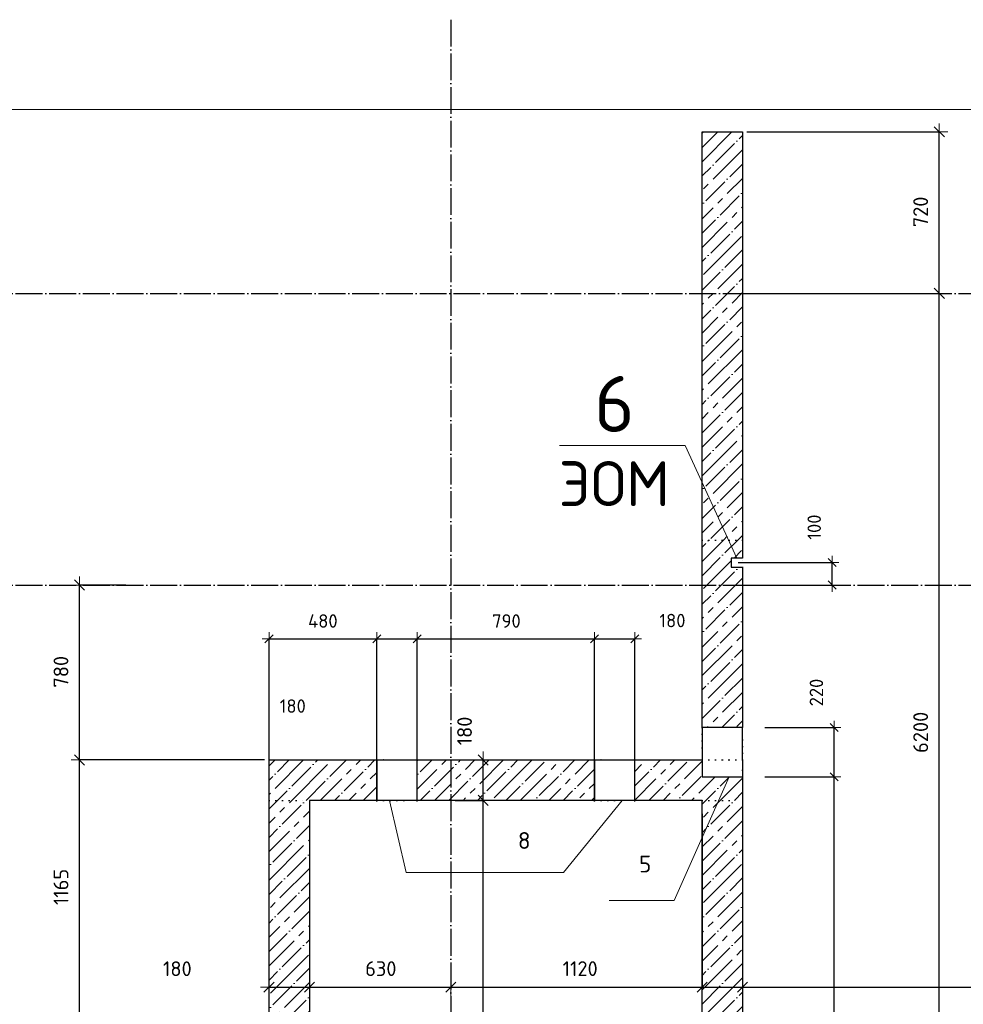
# Model space of a CAD drawing. Header units: millimetres. Extents: x 24180 to 116279, y -2337 to 52405.
# Tile 17 of 41: x 54939 to 59144, y 12031 to 16420. Entities that reach past the tile are written whole.
import ezdxf

# ---------------------------------------------------------------- set-up
doc = ezdxf.new("R2010")
doc.units = ezdxf.units.MM
doc.header["$PDMODE"] = 65
for name, pattern in [('______11', [150, 120, -15, 0, -15]), ('______5', [330, 240, -30, 30, -30]), ('______9', [30, 0, -30]), ('________', [0])]:
    doc.linetypes.add(name, pattern=pattern)
for name, color, linetype, lineweight in [('Standard', 7, 'Continuous', 25), ('Высотная отметка (отверстия)', 7, 'Continuous', 13), ('Размерная линия_ общее', 7, 'Continuous', 13), ('Размерная линия_ общее_1', 7, 'Continuous', 13), ('Стена_ общее', 7, 'Continuous', 35)]:
    doc.layers.add(name, color=color, linetype=linetype, lineweight=lineweight)
doc.layers.add('Осевая линия_ общее', color=7, linetype='______5', lineweight=13, true_color=0xa0a0a0)
doc.styles.add('ISOCPEUR', font='ISOCPEUR')
doc.dimstyles.new('DIMSTYLE_11', dxfattribs={"dimtxt": 66, "dimasz": 75, "dimexe": 0, "dimexo": 0, "dimgap": 33, "dimtad": 2, "dimdec": 0, "dimrnd": 5, "dimzin": 12, "dimdsep": 46, "dimtxsty": 'ISOCPEUR', "dimblk1": 'ALL_ML_STRICH', "dimblk2": 'ALL_ML_STRICH', "dimsah": 1, "dimcen": 0, "dimclrd": 7, "dimclre": 256, "dimclrt": 7, "dimadec": 0, "dimazin": 0, "dimtfac": 1, "dimtdec": 0, "dimtix": 1, "dimtmove": 2, "dimatfit": 3, "dimfxl": 0, "dimtvp": 1.2, "dimtzin": 0, "dimlwd": 0, "dimlwe": -3, "dimarcsym": 0})
doc.dimstyles.new('DIMSTYLE_13', dxfattribs={"dimtxt": 66, "dimasz": 75, "dimexe": 0, "dimexo": 0, "dimgap": 33, "dimtad": 0, "dimdec": 0, "dimrnd": 5, "dimzin": 12, "dimdsep": 46, "dimtxsty": 'ISOCPEUR', "dimblk1": 'ALL_ML_STRICH', "dimblk2": 'ALL_ML_STRICH', "dimsah": 1, "dimcen": 0, "dimclrd": 7, "dimclre": 256, "dimclrt": 7, "dimadec": 0, "dimazin": 0, "dimtfac": 1, "dimtdec": 0, "dimtix": 1, "dimtmove": 2, "dimatfit": 3, "dimfxl": 0, "dimtvp": 1.2, "dimtzin": 0, "dimlwd": 0, "dimlwe": -3, "dimarcsym": 0})
doc.dimstyles.new('DIMSTYLE_15', dxfattribs={"dimtxt": 60, "dimasz": 60, "dimexe": 0, "dimexo": 0, "dimgap": 30, "dimtad": 0, "dimdec": 0, "dimrnd": 5, "dimzin": 12, "dimdsep": 46, "dimtxsty": 'ISOCPEUR', "dimblk1": 'ALL_ML_STRICH', "dimblk2": 'ALL_ML_STRICH', "dimsah": 1, "dimcen": 0, "dimclrd": 7, "dimclre": 256, "dimclrt": 7, "dimadec": 0, "dimazin": 0, "dimtfac": 1, "dimtdec": 0, "dimtix": 1, "dimtmove": 2, "dimatfit": 3, "dimfxl": 0, "dimtzin": 0, "dimlwd": 0, "dimlwe": -3, "dimarcsym": 0})
doc.dimstyles.new('DIMSTYLE_5', dxfattribs={"dimtxt": 60, "dimasz": 60, "dimexe": 0, "dimexo": 0, "dimgap": 30, "dimtad": 2, "dimdec": 0, "dimrnd": 5, "dimzin": 12, "dimdsep": 46, "dimtxsty": 'ISOCPEUR', "dimblk1": 'ALL_ML_STRICH', "dimblk2": 'ALL_ML_STRICH', "dimsah": 1, "dimcen": 0, "dimclrd": 7, "dimclre": 256, "dimclrt": 7, "dimadec": 0, "dimazin": 0, "dimtfac": 1, "dimtdec": 0, "dimtix": 1, "dimtmove": 2, "dimatfit": 3, "dimfxl": 0, "dimtzin": 0, "dimlwd": 0, "dimlwe": -3, "dimarcsym": 0})
doc.dimstyles.new('DIMSTYLE_7', dxfattribs={"dimtxt": 60, "dimasz": 60, "dimexe": 0, "dimexo": 0, "dimgap": 30, "dimtad": 2, "dimdec": 0, "dimrnd": 5, "dimzin": 12, "dimdsep": 46, "dimtxsty": 'ISOCPEUR', "dimblk1": 'ALL_ML_STRICH', "dimblk2": 'ALL_ML_STRICH', "dimsah": 1, "dimcen": 0, "dimclrd": 7, "dimclre": 256, "dimclrt": 7, "dimadec": 0, "dimazin": 0, "dimtfac": 1, "dimtdec": 0, "dimtix": 1, "dimtmove": 2, "dimatfit": 3, "dimfxl": 0, "dimtvp": 1.2, "dimtzin": 0, "dimlwd": 0, "dimlwe": -3, "dimarcsym": 0})
doc.dimstyles.new('DIMSTYLE_9', dxfattribs={"dimtxt": 66, "dimasz": 75, "dimexe": 0, "dimexo": 0, "dimgap": 33, "dimtad": 2, "dimdec": 0, "dimrnd": 5, "dimzin": 12, "dimdsep": 46, "dimtxsty": 'ISOCPEUR', "dimblk1": 'ALL_ML_STRICH', "dimblk2": 'ALL_ML_STRICH', "dimsah": 1, "dimcen": 0, "dimclrd": 7, "dimclre": 256, "dimclrt": 7, "dimadec": 0, "dimazin": 0, "dimtfac": 1, "dimtdec": 0, "dimtix": 1, "dimtmove": 2, "dimatfit": 3, "dimfxl": 0, "dimtzin": 0, "dimlwd": 0, "dimlwe": -3, "dimarcsym": 0})
pattern_1 = [(45, (0, 0), (-63.63961, 63.63961), [120, -15, 0, -15]), (45, (-31.82, 31.82), (-63.63961, 63.63961), [240, -30, 30, -30])]

# ---------------------------------------------------------------- blocks, each defined once
blk = doc.blocks.new('ALL_ML_STRICH')
at = {"color": 0, "linetype": 'ByBlock', "lineweight": -2}
for p, q in [((-1, 0), (0.5, 0)), ((-0.3, -0.3), (0.3, 0.3)), ((0, -0.5), (0, 0.5))]:
    blk.add_line(p, q, dxfattribs=at)
blk = doc.blocks.new('*D183')
at = {"layer": 'DEFPOINTS', "color": 7, "linetype": 'Continuous', "lineweight": 13, "transparency": 33554687}
for p in [(56860, 12940), (56860, 10280), (57004.1, 10280)]:
    blk.add_point(p, dxfattribs=at)
at = {"layer": 'Размерная линия_ общее', "color": 253, "linetype": 'Continuous', "lineweight": -2, "true_color": 0xa0a0a0, "transparency": 33554687}
for p, q in [((56880, 12940), (57004.1, 12940)), ((56880, 10280), (57004.1, 10280))]:
    blk.add_line(p, q, dxfattribs=at)
at = {"layer": 'Размерная линия_ общее', "color": 7, "linetype": 'Continuous', "lineweight": -2, "transparency": 33554687}
blk.add_line((57004.1, 10280), (57004.1, 12940), dxfattribs=at)
at = {"layer": 'Размерная линия_ общее', "color": 7, "linetype": 'Continuous', "lineweight": 13, "transparency": 33554687, "xscale": 75, "yscale": 75, "zscale": 75}
for p, rotation in [((57004.1, 12940), 90), ((57004.1, 10280), 270)]:
    blk.add_blockref('ALL_ML_STRICH', p, dxfattribs=dict(at, rotation=rotation))
at = {"layer": 'Размерная линия_ общее', "color": 7, "linetype": 'Continuous', "lineweight": 13, "transparency": 33554687, "insert": (56921.1, 11613.3), "char_height": 66, "width": 264, "attachment_point": 5, "rotation": 90, "style": 'ISOCPEUR'}
blk.add_mtext('\\A1;{2660}', dxfattribs=at)
blk = doc.blocks.new('*D184')
at = {"layer": 'DEFPOINTS', "color": 7, "linetype": 'Continuous', "lineweight": 13, "transparency": 33554687}
for p in [(56860, 13120), (56860, 12940), (57004.1, 12940)]:
    blk.add_point(p, dxfattribs=at)
at = {"layer": 'Размерная линия_ общее', "color": 253, "linetype": 'Continuous', "lineweight": -2, "true_color": 0xa0a0a0, "transparency": 33554687}
for p, q in [((56880, 13120), (57004.1, 13120)), ((56880, 12940), (57004.1, 12940))]:
    blk.add_line(p, q, dxfattribs=at)
at = {"layer": 'Размерная линия_ общее', "color": 7, "linetype": 'Continuous', "lineweight": -2, "transparency": 33554687}
blk.add_line((57004.1, 12940), (57004.1, 13120), dxfattribs=at)
at = {"layer": 'Размерная линия_ общее', "color": 7, "linetype": 'Continuous', "lineweight": 13, "transparency": 33554687, "xscale": 75, "yscale": 75, "zscale": 75}
for p, rotation in [((57004.1, 13120), 90), ((57004.1, 12940), 270)]:
    blk.add_blockref('ALL_ML_STRICH', p, dxfattribs=dict(at, rotation=rotation))
at = {"layer": 'Размерная линия_ общее', "color": 7, "linetype": 'Continuous', "lineweight": 13, "transparency": 33554687, "insert": (56921.4, 13249.3), "char_height": 66, "width": 198, "attachment_point": 5, "rotation": 90, "style": 'ISOCPEUR'}
blk.add_mtext('\\A1;{180}', dxfattribs=at)
blk = doc.blocks.new('*D210')
at = {"layer": 'DEFPOINTS', "color": 7, "linetype": 'Continuous', "lineweight": 13, "transparency": 33554687}
for p in [(58160, 15200), (58160, 9000), (59037, 9000)]:
    blk.add_point(p, dxfattribs=at)
at = {"layer": 'Размерная линия_ общее', "color": 253, "linetype": 'Continuous', "lineweight": -2, "true_color": 0xa0a0a0, "transparency": 33554687}
for p, q in [((58180, 15200), (59037, 15200)), ((58180, 9000), (59037, 9000))]:
    blk.add_line(p, q, dxfattribs=at)
at = {"layer": 'Размерная линия_ общее', "color": 7, "linetype": 'Continuous', "lineweight": -2, "transparency": 33554687}
blk.add_line((59037, 9000), (59037, 15200), dxfattribs=at)
at = {"layer": 'Размерная линия_ общее', "color": 7, "linetype": 'Continuous', "lineweight": 13, "transparency": 33554687, "xscale": 75, "yscale": 75, "zscale": 75}
for p, rotation in [((59037, 15200), 90), ((59037, 9000), 270)]:
    blk.add_blockref('ALL_ML_STRICH', p, dxfattribs=dict(at, rotation=rotation))
at = {"layer": 'Размерная линия_ общее', "color": 7, "linetype": 'Continuous', "lineweight": 13, "transparency": 33554687, "insert": (58954, 13243.3), "char_height": 66, "width": 264, "attachment_point": 5, "rotation": 90, "style": 'ISOCPEUR'}
blk.add_mtext('\\A1;{6200}', dxfattribs=at)
blk = doc.blocks.new('*D211')
at = {"layer": 'DEFPOINTS', "color": 7, "linetype": 'Continuous', "lineweight": 13, "transparency": 33554687}
for p in [(58160, 15920), (58160, 15200), (59037, 15200)]:
    blk.add_point(p, dxfattribs=at)
at = {"layer": 'Размерная линия_ общее', "color": 253, "linetype": 'Continuous', "lineweight": -2, "true_color": 0xa0a0a0, "transparency": 33554687}
for p, q in [((58180, 15920), (59037, 15920)), ((58180, 15200), (59037, 15200))]:
    blk.add_line(p, q, dxfattribs=at)
at = {"layer": 'Размерная линия_ общее', "color": 7, "linetype": 'Continuous', "lineweight": -2, "transparency": 33554687}
blk.add_line((59037, 15200), (59037, 15920), dxfattribs=at)
at = {"layer": 'Размерная линия_ общее', "color": 7, "linetype": 'Continuous', "lineweight": 13, "transparency": 33554687, "xscale": 75, "yscale": 75, "zscale": 75}
for p, rotation in [((59037, 15920), 90), ((59037, 15200), 270)]:
    blk.add_blockref('ALL_ML_STRICH', p, dxfattribs=dict(at, rotation=rotation))
at = {"layer": 'Размерная линия_ общее', "color": 7, "linetype": 'Continuous', "lineweight": 13, "transparency": 33554687, "insert": (58954, 15563.3), "char_height": 66, "width": 198, "attachment_point": 5, "rotation": 90, "style": 'ISOCPEUR'}
blk.add_mtext('\\A1;{720}', dxfattribs=at)
blk = doc.blocks.new('*D212')
at = {"layer": 'DEFPOINTS', "color": 7, "linetype": 'Continuous', "lineweight": 13, "transparency": 33554687}
for p in [(58110, 14000), (58160, 13900), (58559.3, 13900)]:
    blk.add_point(p, dxfattribs=at)
at = {"layer": 'Размерная линия_ общее_1', "color": 253, "linetype": 'Continuous', "lineweight": -2, "true_color": 0xa0a0a0, "transparency": 33554687}
for p, q in [((58140, 14000), (58559.3, 14000)), ((58190, 13900), (58559.3, 13900))]:
    blk.add_line(p, q, dxfattribs=at)
at = {"layer": 'Размерная линия_ общее_1', "color": 7, "linetype": 'Continuous', "lineweight": -2, "transparency": 33554687}
blk.add_line((58559.3, 13900), (58559.3, 14000), dxfattribs=at)
at = {"layer": 'Размерная линия_ общее_1', "color": 7, "linetype": 'Continuous', "lineweight": 13, "transparency": 33554687, "xscale": 60, "yscale": 60, "zscale": 60}
for p, rotation in [((58559.3, 14000), 90), ((58559.3, 13900), 270)]:
    blk.add_blockref('ALL_ML_STRICH', p, dxfattribs=dict(at, rotation=rotation))
at = {"layer": 'Размерная линия_ общее_1', "color": 7, "linetype": 'Continuous', "lineweight": 13, "transparency": 33554687, "insert": (58479.6, 14158.1), "char_height": 60, "width": 180, "attachment_point": 5, "rotation": 90, "style": 'ISOCPEUR'}
blk.add_mtext('\\A1;{100}', dxfattribs=at)
blk = doc.blocks.new('*D218')
at = {"layer": 'DEFPOINTS', "color": 7, "linetype": 'Continuous', "lineweight": 13, "transparency": 33554687}
for p in [(56050, 13120), (55206, 11955), (56050, 11955)]:
    blk.add_point(p, dxfattribs=at)
at = {"layer": 'Размерная линия_ общее', "color": 253, "linetype": 'Continuous', "lineweight": -2, "true_color": 0xa0a0a0, "transparency": 33554687}
for p, q in [((56030, 13120), (55206, 13120)), ((56030, 11955), (55206, 11955))]:
    blk.add_line(p, q, dxfattribs=at)
at = {"layer": 'Размерная линия_ общее', "color": 7, "linetype": 'Continuous', "lineweight": -2, "transparency": 33554687}
blk.add_line((55206, 11955), (55206, 13120), dxfattribs=at)
at = {"layer": 'Размерная линия_ общее', "color": 7, "linetype": 'Continuous', "lineweight": 13, "transparency": 33554687, "xscale": 75, "yscale": 75, "zscale": 75}
for p, rotation in [((55206, 13120), 90), ((55206, 11955), 270)]:
    blk.add_blockref('ALL_ML_STRICH', p, dxfattribs=dict(at, rotation=rotation))
at = {"layer": 'Размерная линия_ общее', "color": 7, "linetype": 'Continuous', "lineweight": 13, "transparency": 33554687, "insert": (55123, 12554), "char_height": 66, "width": 264, "attachment_point": 5, "rotation": 90, "style": 'ISOCPEUR'}
blk.add_mtext('\\A1;{1165}', dxfattribs=at)
blk = doc.blocks.new('*D219')
at = {"layer": 'DEFPOINTS', "color": 7, "linetype": 'Continuous', "lineweight": 13, "transparency": 33554687}
for p in [(55432.6, 13900), (55206, 13120), (56050, 13120)]:
    blk.add_point(p, dxfattribs=at)
at = {"layer": 'Размерная линия_ общее', "color": 253, "linetype": 'Continuous', "lineweight": -2, "true_color": 0xa0a0a0, "transparency": 33554687}
for p, q in [((55412.6, 13900), (55206, 13900)), ((56030, 13120), (55206, 13120))]:
    blk.add_line(p, q, dxfattribs=at)
at = {"layer": 'Размерная линия_ общее', "color": 7, "linetype": 'Continuous', "lineweight": -2, "transparency": 33554687}
blk.add_line((55206, 13120), (55206, 13900), dxfattribs=at)
at = {"layer": 'Размерная линия_ общее', "color": 7, "linetype": 'Continuous', "lineweight": 13, "transparency": 33554687, "xscale": 75, "yscale": 75, "zscale": 75}
for p, rotation in [((55206, 13900), 90), ((55206, 13120), 270)]:
    blk.add_blockref('ALL_ML_STRICH', p, dxfattribs=dict(at, rotation=rotation))
at = {"layer": 'Размерная линия_ общее', "color": 7, "linetype": 'Continuous', "lineweight": 13, "transparency": 33554687, "insert": (55123, 13513.3), "char_height": 66, "width": 198, "attachment_point": 5, "rotation": 90, "style": 'ISOCPEUR'}
blk.add_mtext('\\A1;{780}', dxfattribs=at)
blk = doc.blocks.new('*D255')
at = {"layer": 'DEFPOINTS', "color": 7, "linetype": 'Continuous', "lineweight": 13, "transparency": 33554687}
for p in [(56050, 13659.6), (56050, 12905.7), (56530, 12905.7)]:
    blk.add_point(p, dxfattribs=at)
at = {"layer": 'Размерная линия_ общее_1', "color": 253, "linetype": 'Continuous', "lineweight": -2, "true_color": 0xa0a0a0, "transparency": 33554687}
for p, q in [((56050, 12935.7), (56050, 13659.6)), ((56530, 12935.7), (56530, 13659.6))]:
    blk.add_line(p, q, dxfattribs=at)
at = {"layer": 'Размерная линия_ общее_1', "color": 7, "linetype": 'Continuous', "lineweight": -2, "transparency": 33554687}
blk.add_line((56050, 13659.6), (56530, 13659.6), dxfattribs=at)
at = {"layer": 'Размерная линия_ общее_1', "color": 7, "linetype": 'Continuous', "lineweight": 13, "transparency": 33554687, "xscale": 60, "yscale": 60, "zscale": 60, "rotation": 180}
blk.add_blockref('ALL_ML_STRICH', (56050, 13659.6), dxfattribs=at)
at = {"layer": 'Размерная линия_ общее_1', "color": 7, "linetype": 'Continuous', "lineweight": 13, "transparency": 33554687, "xscale": 60, "yscale": 60, "zscale": 60}
blk.add_blockref('ALL_ML_STRICH', (56530, 13659.6), dxfattribs=at)
at = {"layer": 'Размерная линия_ общее_1', "color": 7, "linetype": 'Continuous', "lineweight": 13, "transparency": 33554687, "insert": (56290, 13739.6), "char_height": 60, "width": 180, "attachment_point": 5, "style": 'ISOCPEUR'}
blk.add_mtext('\\A1;{480}', dxfattribs=at)
blk = doc.blocks.new('*D256')
at = {"layer": 'DEFPOINTS', "color": 7, "linetype": 'Continuous', "lineweight": 13, "transparency": 33554687}
for p in [(56530, 13659.6), (56530, 12905.7), (56710, 12905.7)]:
    blk.add_point(p, dxfattribs=at)
at = {"layer": 'Размерная линия_ общее_1', "color": 253, "linetype": 'Continuous', "lineweight": -2, "true_color": 0xa0a0a0, "transparency": 33554687}
for p, q in [((56530, 12935.7), (56530, 13659.6)), ((56710, 12935.7), (56710, 13659.6))]:
    blk.add_line(p, q, dxfattribs=at)
at = {"layer": 'Размерная линия_ общее_1', "color": 7, "linetype": 'Continuous', "lineweight": -2, "transparency": 33554687}
blk.add_line((56530, 13659.6), (56710, 13659.6), dxfattribs=at)
at = {"layer": 'Размерная линия_ общее_1', "color": 7, "linetype": 'Continuous', "lineweight": 13, "transparency": 33554687, "xscale": 60, "yscale": 60, "zscale": 60, "rotation": 180}
blk.add_blockref('ALL_ML_STRICH', (56530, 13659.6), dxfattribs=at)
at = {"layer": 'Размерная линия_ общее_1', "color": 7, "linetype": 'Continuous', "lineweight": 13, "transparency": 33554687, "xscale": 60, "yscale": 60, "zscale": 60}
blk.add_blockref('ALL_ML_STRICH', (56710, 13659.6), dxfattribs=at)
at = {"layer": 'Размерная линия_ общее_1', "color": 7, "linetype": 'Continuous', "lineweight": 13, "transparency": 33554687, "insert": (56155.8, 13360.4), "char_height": 60, "width": 180, "attachment_point": 5, "style": 'ISOCPEUR'}
blk.add_mtext('\\A1;{180}', dxfattribs=at)
blk = doc.blocks.new('*D257')
at = {"layer": 'DEFPOINTS', "color": 7, "linetype": 'Continuous', "lineweight": 13, "transparency": 33554687}
for p in [(56710, 13659.6), (56710, 12905.7), (57500, 12905.7)]:
    blk.add_point(p, dxfattribs=at)
at = {"layer": 'Размерная линия_ общее_1', "color": 253, "linetype": 'Continuous', "lineweight": -2, "true_color": 0xa0a0a0, "transparency": 33554687}
for p, q in [((56710, 12935.7), (56710, 13659.6)), ((57500, 12935.7), (57500, 13659.6))]:
    blk.add_line(p, q, dxfattribs=at)
at = {"layer": 'Размерная линия_ общее_1', "color": 7, "linetype": 'Continuous', "lineweight": -2, "transparency": 33554687}
blk.add_line((56710, 13659.6), (57500, 13659.6), dxfattribs=at)
at = {"layer": 'Размерная линия_ общее_1', "color": 7, "linetype": 'Continuous', "lineweight": 13, "transparency": 33554687, "xscale": 60, "yscale": 60, "zscale": 60, "rotation": 180}
blk.add_blockref('ALL_ML_STRICH', (56710, 13659.6), dxfattribs=at)
at = {"layer": 'Размерная линия_ общее_1', "color": 7, "linetype": 'Continuous', "lineweight": 13, "transparency": 33554687, "xscale": 60, "yscale": 60, "zscale": 60}
blk.add_blockref('ALL_ML_STRICH', (57500, 13659.6), dxfattribs=at)
at = {"layer": 'Размерная линия_ общее_1', "color": 7, "linetype": 'Continuous', "lineweight": 13, "transparency": 33554687, "insert": (57108, 13739.6), "char_height": 60, "width": 180, "attachment_point": 5, "style": 'ISOCPEUR'}
blk.add_mtext('\\A1;{790}', dxfattribs=at)
blk = doc.blocks.new('*D258')
at = {"layer": 'DEFPOINTS', "color": 7, "linetype": 'Continuous', "lineweight": 13, "transparency": 33554687}
for p in [(57500, 13659.6), (57500, 12905.7), (57680, 12905.7)]:
    blk.add_point(p, dxfattribs=at)
at = {"layer": 'Размерная линия_ общее_1', "color": 253, "linetype": 'Continuous', "lineweight": -2, "true_color": 0xa0a0a0, "transparency": 33554687}
for p, q in [((57500, 12935.7), (57500, 13659.6)), ((57680, 12935.7), (57680, 13659.6))]:
    blk.add_line(p, q, dxfattribs=at)
at = {"layer": 'Размерная линия_ общее_1', "color": 7, "linetype": 'Continuous', "lineweight": -2, "transparency": 33554687}
blk.add_line((57500, 13659.6), (57680, 13659.6), dxfattribs=at)
at = {"layer": 'Размерная линия_ общее_1', "color": 7, "linetype": 'Continuous', "lineweight": 13, "transparency": 33554687, "xscale": 60, "yscale": 60, "zscale": 60, "rotation": 180}
blk.add_blockref('ALL_ML_STRICH', (57500, 13659.6), dxfattribs=at)
at = {"layer": 'Размерная линия_ общее_1', "color": 7, "linetype": 'Continuous', "lineweight": 13, "transparency": 33554687, "xscale": 60, "yscale": 60, "zscale": 60}
blk.add_blockref('ALL_ML_STRICH', (57680, 13659.6), dxfattribs=at)
at = {"layer": 'Размерная линия_ общее_1', "color": 7, "linetype": 'Continuous', "lineweight": 13, "transparency": 33554687, "insert": (57847.7, 13741.6), "char_height": 60, "width": 180, "attachment_point": 5, "style": 'ISOCPEUR'}
blk.add_mtext('\\A1;{180}', dxfattribs=at)
blk = doc.blocks.new('*D259')
at = {"layer": 'DEFPOINTS', "color": 7, "linetype": 'Continuous', "lineweight": 13, "transparency": 33554687}
for p in [(56050, 12407.7), (56230, 12415.9), (56050, 12106.9)]:
    blk.add_point(p, dxfattribs=at)
at = {"layer": 'Размерная линия_ общее', "color": 253, "linetype": 'Continuous', "lineweight": -2, "true_color": 0xa0a0a0, "transparency": 33554687}
for p, q in [((56230, 12411.8), (56230, 12106.9)), ((56050, 12106.9), (56050, 12106.9))]:
    blk.add_line(p, q, dxfattribs=at)
at = {"layer": 'Размерная линия_ общее', "color": 7, "linetype": 'Continuous', "lineweight": -2, "transparency": 33554687}
blk.add_line((56050, 12106.9), (56230, 12106.9), dxfattribs=at)
at = {"layer": 'Размерная линия_ общее', "color": 7, "linetype": 'Continuous', "lineweight": 13, "transparency": 33554687, "xscale": 75, "yscale": 75, "zscale": 75, "rotation": 180}
blk.add_blockref('ALL_ML_STRICH', (56050, 12106.9), dxfattribs=at)
at = {"layer": 'Размерная линия_ общее', "color": 7, "linetype": 'Continuous', "lineweight": 13, "transparency": 33554687, "xscale": 75, "yscale": 75, "zscale": 75}
blk.add_blockref('ALL_ML_STRICH', (56230, 12106.9), dxfattribs=at)
at = {"layer": 'Размерная линия_ общее', "color": 7, "linetype": 'Continuous', "lineweight": 13, "transparency": 33554687, "insert": (55641.4, 12189.5), "char_height": 66, "width": 198, "attachment_point": 5, "style": 'ISOCPEUR'}
blk.add_mtext('\\A1;{180}', dxfattribs=at)
blk = doc.blocks.new('*D260')
at = {"layer": 'DEFPOINTS', "color": 7, "linetype": 'Continuous', "lineweight": 13, "transparency": 33554687}
for p in [(56230, 12415.9), (56860, 12389.9), (56230, 12106.9)]:
    blk.add_point(p, dxfattribs=at)
at = {"layer": 'Размерная линия_ общее', "color": 253, "linetype": 'Continuous', "lineweight": -2, "true_color": 0xa0a0a0, "transparency": 33554687}
for p, q in [((56230, 12411.8), (56230, 12106.9)), ((56860, 12106.9), (56860, 12106.9))]:
    blk.add_line(p, q, dxfattribs=at)
at = {"layer": 'Размерная линия_ общее', "color": 7, "linetype": 'Continuous', "lineweight": -2, "transparency": 33554687}
blk.add_line((56230, 12106.9), (56860, 12106.9), dxfattribs=at)
at = {"layer": 'Размерная линия_ общее', "color": 7, "linetype": 'Continuous', "lineweight": 13, "transparency": 33554687, "xscale": 75, "yscale": 75, "zscale": 75, "rotation": 180}
blk.add_blockref('ALL_ML_STRICH', (56230, 12106.9), dxfattribs=at)
at = {"layer": 'Размерная линия_ общее', "color": 7, "linetype": 'Continuous', "lineweight": 13, "transparency": 33554687, "xscale": 75, "yscale": 75, "zscale": 75}
blk.add_blockref('ALL_ML_STRICH', (56860, 12106.9), dxfattribs=at)
at = {"layer": 'Размерная линия_ общее', "color": 7, "linetype": 'Continuous', "lineweight": 13, "transparency": 33554687, "insert": (56548.3, 12189.9), "char_height": 66, "width": 198, "attachment_point": 5, "style": 'ISOCPEUR'}
blk.add_mtext('\\A1;{630}', dxfattribs=at)
blk = doc.blocks.new('*D261')
at = {"layer": 'DEFPOINTS', "color": 7, "linetype": 'Continuous', "lineweight": 13, "transparency": 33554687}
for p in [(57980, 12900), (56860, 12389.9), (56860, 12106.9)]:
    blk.add_point(p, dxfattribs=at)
at = {"layer": 'Размерная линия_ общее', "color": 253, "linetype": 'Continuous', "lineweight": -2, "true_color": 0xa0a0a0, "transparency": 33554687}
for p, q in [((57980, 12880), (57980, 12106.9)), ((56860, 12106.9), (56860, 12106.9))]:
    blk.add_line(p, q, dxfattribs=at)
at = {"layer": 'Размерная линия_ общее', "color": 7, "linetype": 'Continuous', "lineweight": -2, "transparency": 33554687}
blk.add_line((56860, 12106.9), (57980, 12106.9), dxfattribs=at)
at = {"layer": 'Размерная линия_ общее', "color": 7, "linetype": 'Continuous', "lineweight": 13, "transparency": 33554687, "xscale": 75, "yscale": 75, "zscale": 75, "rotation": 180}
blk.add_blockref('ALL_ML_STRICH', (56860, 12106.9), dxfattribs=at)
at = {"layer": 'Размерная линия_ общее', "color": 7, "linetype": 'Continuous', "lineweight": 13, "transparency": 33554687, "xscale": 75, "yscale": 75, "zscale": 75}
blk.add_blockref('ALL_ML_STRICH', (57980, 12106.9), dxfattribs=at)
at = {"layer": 'Размерная линия_ общее', "color": 7, "linetype": 'Continuous', "lineweight": 13, "transparency": 33554687, "insert": (57436.5, 12189.9), "char_height": 66, "width": 264, "attachment_point": 5, "style": 'ISOCPEUR'}
blk.add_mtext('\\A1;{1120}', dxfattribs=at)
blk = doc.blocks.new('*D262')
at = {"layer": 'DEFPOINTS', "color": 7, "linetype": 'Continuous', "lineweight": 13, "transparency": 33554687}
for p in [(57980, 12900), (58160, 12900), (57980, 12106.9)]:
    blk.add_point(p, dxfattribs=at)
at = {"layer": 'Размерная линия_ общее', "color": 253, "linetype": 'Continuous', "lineweight": -2, "true_color": 0xa0a0a0, "transparency": 33554687}
for p, q in [((57980, 12880), (57980, 12106.9)), ((58160, 12880), (58160, 12106.9))]:
    blk.add_line(p, q, dxfattribs=at)
at = {"layer": 'Размерная линия_ общее', "color": 7, "linetype": 'Continuous', "lineweight": -2, "transparency": 33554687}
blk.add_line((57980, 12106.9), (58160, 12106.9), dxfattribs=at)
at = {"layer": 'Размерная линия_ общее', "color": 7, "linetype": 'Continuous', "lineweight": 13, "transparency": 33554687, "xscale": 75, "yscale": 75, "zscale": 75, "rotation": 180}
blk.add_blockref('ALL_ML_STRICH', (57980, 12106.9), dxfattribs=at)
at = {"layer": 'Размерная линия_ общее', "color": 7, "linetype": 'Continuous', "lineweight": 13, "transparency": 33554687, "xscale": 75, "yscale": 75, "zscale": 75}
blk.add_blockref('ALL_ML_STRICH', (58160, 12106.9), dxfattribs=at)
at = {"layer": 'Размерная линия_ общее', "color": 7, "linetype": 'Continuous', "lineweight": 13, "transparency": 33554687, "insert": (57495.9, 11831.9), "char_height": 66, "width": 198, "attachment_point": 5, "style": 'ISOCPEUR'}
blk.add_mtext('\\A1;{180}', dxfattribs=at)
blk = doc.blocks.new('*D263')
at = {"layer": 'DEFPOINTS', "color": 7, "linetype": 'Continuous', "lineweight": 13, "transparency": 33554687}
for p in [(58160, 12900), (60690, 12557.8), (58160, 12106.9)]:
    blk.add_point(p, dxfattribs=at)
at = {"layer": 'Размерная линия_ общее', "color": 253, "linetype": 'Continuous', "lineweight": -2, "true_color": 0xa0a0a0, "transparency": 33554687}
for p, q in [((58160, 12880), (58160, 12106.9)), ((60690, 12537.8), (60690, 12106.9))]:
    blk.add_line(p, q, dxfattribs=at)
at = {"layer": 'Размерная линия_ общее', "color": 7, "linetype": 'Continuous', "lineweight": -2, "transparency": 33554687}
blk.add_line((58160, 12106.9), (60690, 12106.9), dxfattribs=at)
at = {"layer": 'Размерная линия_ общее', "color": 7, "linetype": 'Continuous', "lineweight": 13, "transparency": 33554687, "xscale": 75, "yscale": 75, "zscale": 75, "rotation": 180}
blk.add_blockref('ALL_ML_STRICH', (58160, 12106.9), dxfattribs=at)
at = {"layer": 'Размерная линия_ общее', "color": 7, "linetype": 'Continuous', "lineweight": 13, "transparency": 33554687, "xscale": 75, "yscale": 75, "zscale": 75}
blk.add_blockref('ALL_ML_STRICH', (60690, 12106.9), dxfattribs=at)
at = {"layer": 'Размерная линия_ общее', "color": 7, "linetype": 'Continuous', "lineweight": 13, "transparency": 33554687, "insert": (59428.3, 12189.9), "char_height": 66, "width": 264, "attachment_point": 5, "style": 'ISOCPEUR'}
blk.add_mtext('\\A1;{2530}', dxfattribs=at)
blk = doc.blocks.new('*D310')
at = {"layer": 'DEFPOINTS', "color": 7, "linetype": 'Continuous', "lineweight": 13, "transparency": 33554687}
for p in [(58160, 13045), (58160, 9910), (58568.5, 9910)]:
    blk.add_point(p, dxfattribs=at)
at = {"layer": 'Размерная линия_ общее_1', "color": 253, "linetype": 'Continuous', "lineweight": -2, "true_color": 0xa0a0a0, "transparency": 33554687}
for p, q in [((58260, 13045), (58568.5, 13045)), ((58260, 9910), (58568.5, 9910))]:
    blk.add_line(p, q, dxfattribs=at)
at = {"layer": 'Размерная линия_ общее_1', "color": 7, "linetype": 'Continuous', "lineweight": -2, "transparency": 33554687}
blk.add_line((58568.5, 9910), (58568.5, 13045), dxfattribs=at)
at = {"layer": 'Размерная линия_ общее_1', "color": 7, "linetype": 'Continuous', "lineweight": 13, "transparency": 33554687, "xscale": 60, "yscale": 60, "zscale": 60}
for p, rotation in [((58568.5, 13045), 90), ((58568.5, 9910), 270)]:
    blk.add_blockref('ALL_ML_STRICH', p, dxfattribs=dict(at, rotation=rotation))
at = {"layer": 'Размерная линия_ общее_1', "color": 7, "linetype": 'Continuous', "lineweight": 13, "transparency": 33554687, "insert": (58488.5, 11486.5), "char_height": 60, "width": 240, "attachment_point": 5, "rotation": 90, "style": 'ISOCPEUR'}
blk.add_mtext('\\A1;{3135}', dxfattribs=at)
blk = doc.blocks.new('*D311')
at = {"layer": 'DEFPOINTS', "color": 7, "linetype": 'Continuous', "lineweight": 13, "transparency": 33554687}
for p in [(58160, 13265), (58160, 13045), (58568.5, 13045)]:
    blk.add_point(p, dxfattribs=at)
at = {"layer": 'Размерная линия_ общее_1', "color": 253, "linetype": 'Continuous', "lineweight": -2, "true_color": 0xa0a0a0, "transparency": 33554687}
for p, q in [((58260, 13265), (58568.5, 13265)), ((58260, 13045), (58568.5, 13045))]:
    blk.add_line(p, q, dxfattribs=at)
at = {"layer": 'Размерная линия_ общее_1', "color": 7, "linetype": 'Continuous', "lineweight": -2, "transparency": 33554687}
blk.add_line((58568.5, 13045), (58568.5, 13265), dxfattribs=at)
at = {"layer": 'Размерная линия_ общее_1', "color": 7, "linetype": 'Continuous', "lineweight": 13, "transparency": 33554687, "xscale": 60, "yscale": 60, "zscale": 60}
for p, rotation in [((58568.5, 13265), 90), ((58568.5, 13045), 270)]:
    blk.add_blockref('ALL_ML_STRICH', p, dxfattribs=dict(at, rotation=rotation))
at = {"layer": 'Размерная линия_ общее_1', "color": 7, "linetype": 'Continuous', "lineweight": 13, "transparency": 33554687, "insert": (58489.3, 13420.8), "char_height": 60, "width": 180, "attachment_point": 5, "rotation": 90, "style": 'ISOCPEUR'}
blk.add_mtext('\\A1;{220}', dxfattribs=at)

msp = doc.modelspace()

# ---------------------------------------------------------------- hatches: boundary and pattern name
at = {"layer": 'Стена_ общее', "linetype": 'Continuous', "lineweight": 18, "transparency": 33554687}
h = msp.add_hatch(dxfattribs=at)
h.set_pattern_fill('__________539', scale=30, style=0, pattern_type=2)
h.set_pattern_definition(pattern_1)
h.paths.add_polyline_path([(58160, 14100), (58160, 15920), (57980, 15920), (57980, 14100)], flags=0)
h = msp.add_hatch(dxfattribs=at)
h.set_pattern_fill('__________539', scale=30, style=0, pattern_type=2)
h.set_pattern_definition(pattern_1)
h.paths.add_polyline_path([(58160, 13265), (58160, 13980), (58110, 13980), (58110, 14020), (58160, 14020), (58160, 14100), (57980, 14100), (57980, 13265)], flags=0)
h = msp.add_hatch(dxfattribs=at)
h.set_pattern_fill('__________539', scale=30, style=0, pattern_type=2)
h.set_pattern_definition(pattern_1)
h.paths.add_polyline_path([(56050, 12940), (56530, 12940), (56530, 13120), (56050, 13120)], flags=0)
h = msp.add_hatch(dxfattribs=at)
h.set_pattern_fill('__________539', scale=30, style=0, pattern_type=2)
h.set_pattern_definition(pattern_1)
h.paths.add_polyline_path([(56710, 12940), (57500, 12940), (57500, 13120), (56710, 13120)], flags=0)
h = msp.add_hatch(dxfattribs=at)
h.set_pattern_fill('__________539', scale=30, style=0, pattern_type=2)
h.set_pattern_definition(pattern_1)
h.paths.add_polyline_path([(57680, 13120), (57680, 12940), (58160, 12940), (58160, 13045), (57980, 13045), (57980, 13120)], flags=0)
h = msp.add_hatch(dxfattribs=at)
h.set_pattern_fill('__________539', scale=30, style=0, pattern_type=2)
h.set_pattern_definition(pattern_1)
h.paths.add_polyline_path([(56230, 11955), (56230, 12940), (56050, 12940), (56050, 11955)], flags=0)
h = msp.add_hatch(dxfattribs=at)
h.set_pattern_fill('__________539', scale=30, style=0, pattern_type=2)
h.set_pattern_definition(pattern_1)
h.paths.add_polyline_path([(57980, 12940), (57980, 10100), (58160, 10100), (58160, 12940)], flags=0)

# ---------------------------------------------------------------- linework, layer by layer
at = {"color": 7, "linetype": 'Continuous', "lineweight": -3, "transparency": 33554687}
for p, q in [((57980, 13265), (57980, 14100)), ((58160, 14100), (58160, 14020)), ((58110, 14020), (58110, 13980)), ((58160, 14020), (58110, 14020)), ((58110, 13980), (58160, 13980)), ((58160, 13980), (58160, 13265)), ((57980, 13265), (57980, 13120)), ((58160, 13265), (57980, 13265)), ((58160, 13120), (58160, 13265)), ((56050, 12940), (56050, 13120)), ((56050, 13120), (57980, 13120)), ((57980, 13120), (57980, 13045)), ((58160, 13120), (58160, 13045)), ((57980, 13045), (58160, 13045)), ((58160, 13045), (58160, 12940)), ((57980, 12940), (56230, 12940))]:
    msp.add_line(p, q, dxfattribs=at)
at = {"color": 253, "linetype": '________', "lineweight": -3, "true_color": 0xababab, "transparency": 33554687}
for p, q in [((56530, 13120), (56530, 12940)), ((56710, 12940), (56710, 13120)), ((57500, 13120), (57500, 12940)), ((57680, 12940), (57680, 13120))]:
    msp.add_line(p, q, dxfattribs=at)
at = {"layer": 'Standard', "color": 7, "linetype": 'Continuous', "lineweight": -3, "transparency": 33554687}
for p, q in [((57980, 14100), (57980, 15920)), ((57980, 15920), (58160, 15920)), ((58160, 15920), (58160, 14100)), ((56050, 10280), (56050, 12940)), ((56230, 12940), (56230, 10280)), ((57980, 10280), (57980, 12940)), ((58160, 12940), (58160, 10100))]:
    msp.add_line(p, q, dxfattribs=at)
at = {"layer": 'Standard', "color": 7, "linetype": 'Continuous', "lineweight": 13, "transparency": 33554687}
for points in [[(25100, -350), (67580, -350), (67580, 16020), (25100, 16020), (25100, -350)], [(58099.9, 13045), (57856.2, 12493.4), (57566.2, 12493.4)]]:
    msp.add_lwpolyline(points, dxfattribs=at)
at = {"layer": 'Высотная отметка (отверстия)', "color": 7, "linetype": 'Continuous', "lineweight": 13, "transparency": 33554687}
msp.add_lwpolyline([(58135, 14020), (57904.3, 14521.9), (57344.3, 14521.9)], dxfattribs=at)
at = {"layer": 'Осевая линия_ общее', "color": 253, "linetype": '______11', "lineweight": -3, "true_color": 0xa0a0a0, "transparency": 33554687}
for p, q in [((56860, 16420), (56860, -2123)), ((24600, 15200), (70073.9, 15200)), ((24600, 13900), (70073.9, 13900))]:
    msp.add_line(p, q, dxfattribs=at)
at = {"layer": 'Осевая линия_ общее', "color": 7, "linetype": 'Continuous', "lineweight": 18, "transparency": 33554687}
for points in [[(56587.1, 12940), (56661.8, 12618.6), (57121.8, 12618.6)], [(57623.8, 12940), (57361.8, 12618.6), (57121.8, 12618.6)]]:
    msp.add_lwpolyline(points, dxfattribs=at)
at = {"layer": 'Стена_ общее', "color": 7, "linetype": '______9', "lineweight": -3, "transparency": 33554687}
for p, q in [((57980, 14100), (58160, 14100)), ((58160, 14100), (57980, 14100)), ((58160, 13980), (58160, 14020)), ((57980, 13265), (57980, 13120)), ((57980, 13265), (57980, 13120)), ((58160, 13120), (58160, 13265)), ((58160, 13120), (58160, 13265)), ((56710, 13120), (56530, 13120)), ((56710, 13120), (56530, 13120)), ((57680, 13120), (57500, 13120)), ((57680, 13120), (57500, 13120)), ((58160, 13120), (57980, 13120)), ((57980, 13120), (58160, 13120)), ((58160, 13045), (58160, 13120)), ((56050, 12940), (56230, 12940)), ((56530, 12940), (56710, 12940)), ((56530, 12940), (56710, 12940)), ((57500, 12940), (57680, 12940)), ((57500, 12940), (57680, 12940)), ((57980, 12940), (58160, 12940))]:
    msp.add_line(p, q, dxfattribs=at)

# ---------------------------------------------------------------- texts
at = {"layer": 'Standard', "color": 7, "linetype": 'Continuous', "lineweight": 18, "transparency": 33554687, "char_height": 75, "width": 81.667, "attachment_point": 5, "style": 'ISOCPEUR'}
for s, insert in [('\\A1;{\\fISOCPEUR|i0|b0;\\H75.000000;\\W1.000000;\\C7;8}\\P', (57187.4, 12761.1)), ('\\A1;{\\fISOCPEUR|i0|b0;\\H75.000000;\\W1.000000;\\C7;5}\\P', (57726.4, 12656.2))]:
    msp.add_mtext(s, dxfattribs=dict(at, insert=insert))
at = {"layer": 'Высотная отметка (отверстия)', "color": 7, "linetype": 'Continuous', "lineweight": 13, "transparency": 33554687, "style": 'ISOCPEUR'}
for s, insert, char_height, width, attachment_point in [('\\A1;{\\fISOCPEUR|i0|b0;\\H250.000000;\\W1.000000;\\C7;6}\\P', (57589.3, 14581.9), 75, 272.222, 8), ('\\A1;{\\fISOCPEUR|i0|b0;\\H200.000000;\\W1.000000;\\C7;ЭОМ}\\P', (57589.3, 14451.9), 60, 592.593, 2)]:
    msp.add_mtext(s, dxfattribs=dict(at, insert=insert, char_height=char_height, width=width, attachment_point=attachment_point))

# ---------------------------------------------------------------- dimensions: what is measured, and where the dimension line sits
at = {"layer": 'Размерная линия_ общее', "color": 7, "linetype": 'Continuous', "lineweight": 13, "transparency": 33554687}
for base, p1, p2, dimstyle, picture, middle in [((59037, 15920), (58180, 15200), (58180, 15920), 'DIMSTYLE_9', '*D211', (58954, 15563.3)), ((59037, 15200), (58180, 9000), (58180, 15200), 'DIMSTYLE_9', '*D210', (58954, 13243.3)), ((55206, 13900), (56030, 13120), (55412.6, 13900), 'DIMSTYLE_9', '*D219', (55123, 13513.3)), ((57004.1, 13120), (56880, 12940), (56880, 13120), 'DIMSTYLE_11', '*D184', (56921.4, 13249.3)), ((55206, 13120), (56030, 11955), (56030, 13120), 'DIMSTYLE_9', '*D218', (55123, 12554)), ((57004.1, 12940), (56880, 10280), (56880, 12940), 'DIMSTYLE_9', '*D183', (56921.1, 11613.3))]:
    dim = msp.add_linear_dim(base=base, p1=p1, p2=p2, angle=90, dimstyle=dimstyle, override={"dimpost": '<>', "dimclrd": 7, "dimclre": 253, "dimclrt": 7, "dimlwd": 0, "dimlwe": 65533}, dxfattribs=at)
    dim.commit()
    dim.dimension.update_dxf_attribs({"geometry": picture, "text_midpoint": middle, "dimtype": 160})
for base, p1, p2, dimstyle, picture, middle in [((57980, 12106.9), (56860, 12106.9), (57980, 12880), 'DIMSTYLE_9', '*D261', (57436.5, 12189.9)), ((58160, 12106.9), (57980, 12880), (58160, 12880), 'DIMSTYLE_13', '*D262', (57495.9, 11831.9)), ((60690, 12106.9), (58160, 12880), (60690, 12537.8), 'DIMSTYLE_9', '*D263', (59428.3, 12189.9)), ((56230, 12106.9), (56050, 12106.9), (56230, 12411.8), 'DIMSTYLE_11', '*D259', (55641.4, 12189.5)), ((56860, 12106.9), (56230, 12411.8), (56860, 12106.9), 'DIMSTYLE_9', '*D260', (56548.3, 12189.9))]:
    dim = msp.add_linear_dim(base=base, p1=p1, p2=p2, dimstyle=dimstyle, override={"dimpost": '<>', "dimclrd": 7, "dimclre": 253, "dimclrt": 7, "dimlwd": 0, "dimlwe": 65533}, dxfattribs=at)
    dim.commit()
    dim.dimension.update_dxf_attribs({"geometry": picture, "text_midpoint": middle, "dimtype": 160})
at = {"layer": 'Размерная линия_ общее_1', "color": 7, "linetype": 'Continuous', "lineweight": 13, "transparency": 33554687}
for base, p1, p2, dimstyle, picture, middle in [((58559.3, 14000), (58190, 13900), (58140, 14000), 'DIMSTYLE_7', '*D212', (58479.6, 14158.1)), ((58568.5, 13265), (58260, 13045), (58260, 13265), 'DIMSTYLE_5', '*D311', (58489.3, 13420.8)), ((58568.5, 13045), (58260, 9910), (58260, 13045), 'DIMSTYLE_5', '*D310', (58488.5, 11486.5))]:
    dim = msp.add_linear_dim(base=base, p1=p1, p2=p2, angle=90, dimstyle=dimstyle, override={"dimpost": '<>', "dimclrd": 7, "dimclre": 253, "dimclrt": 7, "dimlwd": 0, "dimlwe": 65533}, dxfattribs=at)
    dim.commit()
    dim.dimension.update_dxf_attribs({"geometry": picture, "text_midpoint": middle, "dimtype": 160})
for base, p1, p2, dimstyle, picture, middle in [((56530, 13659.6), (56050, 12935.7), (56530, 12935.7), 'DIMSTYLE_5', '*D255', (56290, 13739.6)), ((57500, 13659.6), (56710, 12935.7), (57500, 12935.7), 'DIMSTYLE_5', '*D257', (57108, 13739.6)), ((57680, 13659.6), (57500, 12935.7), (57680, 12935.7), 'DIMSTYLE_5', '*D258', (57847.7, 13741.6)), ((56710, 13659.6), (56530, 12935.7), (56710, 12935.7), 'DIMSTYLE_15', '*D256', (56155.8, 13360.4))]:
    dim = msp.add_linear_dim(base=base, p1=p1, p2=p2, dimstyle=dimstyle, override={"dimpost": '<>', "dimclrd": 7, "dimclre": 253, "dimclrt": 7, "dimlwd": 0, "dimlwe": 65533}, dxfattribs=at)
    dim.commit()
    dim.dimension.update_dxf_attribs({"geometry": picture, "text_midpoint": middle, "dimtype": 160})

doc.saveas('drawing.dxf')
